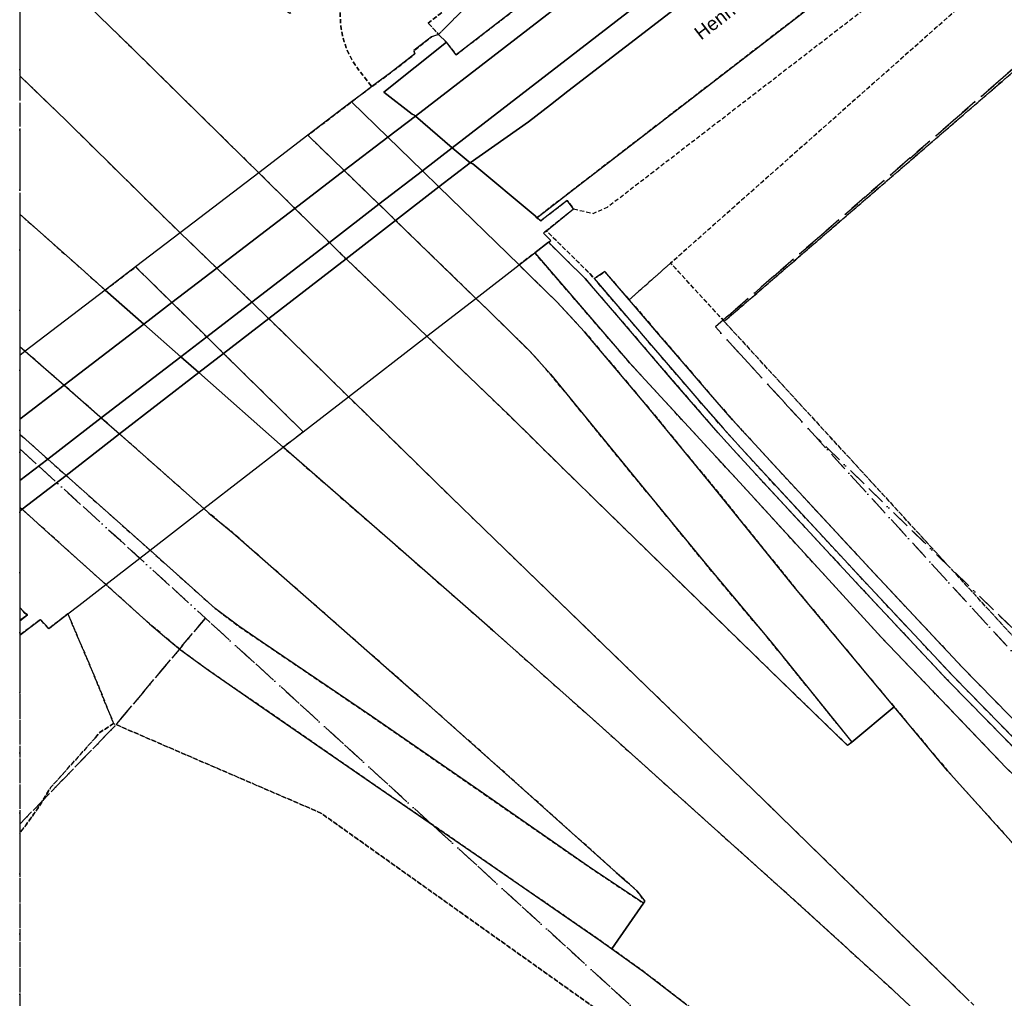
# Model space of a CAD drawing. Header units: millimetres. Extents: x 147731170 to 148246816, y 410327848 to 410827848.
# Tile 14 of 79: x 147731816 to 147804617, y 410516801 to 410589153. Entities that reach past the tile are written whole.
import ezdxf
from ezdxf.enums import TextEntityAlignment as Align

# ---------------------------------------------------------------- set-up
doc = ezdxf.new("R2010")
doc.units = ezdxf.units.MM
doc.header["$LTSCALE"] = 100
for name, pattern in [('BORDER', [44.45, 12.7, -6.35, 12.7, -6.35, 0, -6.35]), ('HIDDEN', [9.525, 6.35, -3.175]), ('HIDDEN2', [4.7625, 3.175, -1.5875])]:
    doc.linetypes.add(name, pattern=pattern)
for name, color, linetype in [('ADRES_STRAATNAAM', 7, 'Continuous'), ('BEGROEIDTERREINDEEL', 3, 'HIDDEN2'), ('ONBEGROEIDTERREINDEEL', 15, 'HIDDEN2'), ('ONDERSTEUNENDWEGDEEL', 7, 'Continuous'), ('OVERBRUGGINGSDEEL', 8, 'Continuous'), ('PERCEEL', 210, 'BORDER'), ('RASTERVERDELING', 8, 'HIDDEN'), ('SCHEIDING', 14, 'HIDDEN2'), ('WEGDEEL', 8, 'Continuous')]:
    doc.layers.add(name, color=color, linetype=linetype)
doc.styles.get("Standard").update_dxf_attribs({"font": 'arial.ttf'})

msp = doc.modelspace()

# ---------------------------------------------------------------- linework, layer by layer
at = {"layer": 'BEGROEIDTERREINDEEL', "flags": 128}
for points in [[(147762020, 410588901), (147762790, 410588065), (147767885, 410593175), (147799891, 410618082), (147826033, 410637979), (147825172, 410639543), (147797977, 410622919), (147771006, 410604955), (147765551, 410600667), (147759997, 410596203), (147764965, 410591170), (147762020, 410588901)], [(147762790, 410588065), (147763370, 410587480), (147764096, 410586564), (147797635, 410612429), (147827447, 410635413), (147826033, 410637979), (147799891, 410618082), (147767885, 410593175), (147762790, 410588065)], [(147844898, 410632199), (147826678, 410618145), (147774722, 410578110), (147773098, 410576859), (147771810, 410575866), (147770051, 410574509), (147770072, 410574487), (147770342, 410574284), (147772284, 410575796), (147772775, 410575165), (147770757, 410573539), (147772513, 410571823), (147772554, 410571783), (147773984, 410570361), (147774290, 410570007), (147774456, 410570115), (147775089, 410570527), (147776886, 410568447), (147779948, 410571161), (147846735, 410630378), (147850414, 410633355), (147850036, 410633457), (147849651, 410633534), (147849262, 410633584), (147848871, 410633609), (147848479, 410633607), (147848088, 410633578), (147847700, 410633524), (147847316, 410633443), (147846939, 410633337), (147846569, 410633206), (147846209, 410633051), (147845861, 410632871), (147845525, 410632669), (147845204, 410632445), (147844898, 410632199)], [(147854406, 410629519), (147853391, 410631251), (147853134, 410631573), (147852855, 410631876), (147852556, 410632159), (147852237, 410632420), (147851901, 410632657), (147851548, 410632871), (147851182, 410633059), (147850803, 410633220), (147850414, 410633355), (147846735, 410630378), (147779948, 410571161), (147783906, 410566845), (147816620, 410595100), (147818078, 410598613), (147851636, 410627460), (147854406, 410629519)], [(147765550, 410568552), (147759610, 410574314), (147759006, 410574900), (147758378, 410575509), (147755815, 410577993), (147753119, 410580606), (147756355, 410583078), (147757080, 410583632), (147757850, 410584202), (147757194, 410585054), (147756891, 410585421), (147756616, 410585808), (147756368, 410586214), (147756150, 410586636), (147755963, 410587073), (147755808, 410587523), (147755685, 410587982), (147755595, 410588449), (147755539, 410588921), (147755516, 410589396), (147755528, 410589871), (147755573, 410590344), (147755652, 410590813), (147755765, 410591275), (147755910, 410591727), (147756087, 410592169), (147756295, 410592596), (147756533, 410593008), (147756800, 410593401), (147757094, 410593775), (147757414, 410594126), (147751785, 410589602), (147741556, 410597722), (147731816, 410605455), (147731816, 410595138), (147736169, 410590910), (147739997, 410587171), (147748543, 410578778), (147749495, 410577838), (147752168, 410575200), (147754712, 410572689), (147755570, 410571842), (147755947, 410571481), (147761924, 410565750), (147763251, 410564477), (147768029, 410559879), (147771792, 410556162), (147776439, 410551635), (147781877, 410546327), (147787316, 410541034), (147793031, 410535502), (147793355, 410535749), (147792241, 410537120), (147787424, 410543082), (147782619, 410548818), (147777768, 410554744), (147774464, 410558775), (147771053, 410562948), (147769986, 410564160), (147769485, 410564686), (147766446, 410567683), (147765550, 410568552)], [(147762020, 410588901), (147764965, 410591170), (147759997, 410596203), (147757414, 410594126), (147757094, 410593775), (147756800, 410593401), (147756533, 410593008), (147756295, 410592596), (147756087, 410592169), (147755910, 410591727), (147755765, 410591275), (147755652, 410590813), (147755573, 410590344), (147755528, 410589871), (147755516, 410589396), (147755539, 410588921), (147755595, 410588449), (147755685, 410587982), (147755808, 410587523), (147755963, 410587073), (147756150, 410586636), (147756368, 410586214), (147756616, 410585808), (147756891, 410585421), (147757194, 410585054), (147757850, 410584202), (147759232, 410585225), (147761044, 410586618), (147760970, 410586870), (147761933, 410587630), (147762256, 410587897), (147762790, 410588065), (147762020, 410588901)], [(147746894, 410564477), (147752780, 410558681), (147751306, 410557541), (147752282, 410556679), (147759385, 410550500), (147766782, 410544018), (147774171, 410537458), (147781482, 410530893), (147788818, 410524313), (147796081, 410517698), (147803386, 410510879), (147810597, 410504059), (147816805, 410498153), (147823965, 410491288), (147832656, 410483158), (147841847, 410475131), (147851168, 410467718), (147860989, 410460573), (147871141, 410453976), (147882194, 410447583), (147893385, 410441953), (147904691, 410437038), (147916596, 410432611), (147928563, 410428899), (147940604, 410425887), (147953195, 410423438), (147965905, 410421750), (147978766, 410420804), (147991949, 410420554), (148004939, 410421102), (148017581, 410422135), (148030484, 410423455), (148038940, 410424413), (148048104, 410425384), (148056786, 410426303), (148066502, 410427336), (148076136, 410428405), (148078394, 410428807), (148081065, 410429762), (148082311, 410430230), (148086656, 410432141), (148088087, 410432648), (148090096, 410433099), (148091124, 410433237), (148091201, 410433241), (148091140, 410435424), (148091077, 410435421), (148082894, 410434763), (148075424, 410433964), (148067610, 410432927), (148058631, 410431580), (148051404, 410430406), (148045883, 410429463), (148035282, 410427716), (148029914, 410426917), (148019127, 410425368), (148008805, 410424356), (147998300, 410423671), (147987872, 410423529), (147977191, 410423840), (147966326, 410424721), (147955708, 410426049), (147939384, 410429214), (147929396, 410431742), (147919540, 410434735), (147909546, 410438279), (147899776, 410442309), (147890277, 410446794), (147881068, 410451584), (147872120, 410456793), (147863245, 410462573), (147854532, 410468741), (147846251, 410475266), (147838610, 410481805), (147831189, 410488513), (147823791, 410495534), (147816500, 410502563), (147809363, 410509470), (147801968, 410516672), (147794537, 410523946), (147786877, 410531409), (147769369, 410548380), (147763669, 410553896), (147756445, 410560963), (147756131, 410561271), (147750226, 410567055), (147750224, 410567057), (147748971, 410568272), (147746391, 410570774), (147743684, 410573399), (147742267, 410574773), (147735274, 410581671), (147731816, 410585010), (147731816, 410574778), (147736352, 410570752), (147737408, 410569812), (147738141, 410569165), (147740388, 410570882), (147743077, 410568235), (147745641, 410565710), (147746894, 410564477)], [(148193479, 410435905), (148191344, 410436620), (148182999, 410438494), (148174404, 410440915), (148160021, 410443903), (148152148, 410445568), (148151540, 410442936), (148151463, 410442274), (148150724, 410442440), (148144768, 410443663), (148134019, 410445212), (148121985, 410446527), (148108816, 410447155), (148100253, 410447116), (148087431, 410446613), (148076581, 410445477), (148063324, 410443740), (148049307, 410441496), (148032554, 410438714), (148021069, 410437237), (148007982, 410435928), (147995386, 410435245), (147983224, 410435285), (147968334, 410436163), (147954707, 410438034), (147941607, 410440607), (147930563, 410443541), (147918110, 410447556), (147907414, 410451818), (147886690, 410462999), (147877156, 410468941), (147868916, 410474994), (147862273, 410480223), (147854447, 410486650), (147841954, 410498002), (147832628, 410507429), (147822126, 410517681), (147812571, 410526379), (147804783, 410533828), (147795535, 410543479), (147785897, 410554024), (147776909, 410563787), (147769893, 410571910), (147768740, 410571019), (147769733, 410570052), (147771531, 410568294), (147773577, 410566087), (147778106, 410560711), (147783174, 410554538), (147789186, 410547094), (147794638, 410540541), (147796468, 410538351), (147800429, 410533611), (147807142, 410526152), (147813848, 410519392), (147822476, 410510985), (147830108, 410503717), (147839335, 410495227), (147846860, 410488552), (147849125, 410486635), (147851250, 410484484), (147852757, 410482413), (147854202, 410480352), (147855690, 410478274), (147857391, 410476342), (147858940, 410474994), (147860594, 410473790), (147863943, 410471402), (147869195, 410467932), (147877015, 410462924), (147883872, 410458786), (147893337, 410453706), (147902362, 410449495), (147912392, 410445375), (147923884, 410441348), (147935594, 410437962), (147946776, 410435396), (147959699, 410433194), (147971156, 410431913), (147982256, 410431255), (147993209, 410431156), (148004702, 410431659), (148015989, 410432617), (148027159, 410433938), (148037570, 410435457), (148049914, 410437450), (148061789, 410439423), (148073663, 410441099), (148084935, 410442289), (148095261, 410442958), (148106588, 410443143), (148116564, 410442836), (148126787, 410442019), (148136210, 410440867), (148145740, 410439263), (148154233, 410437487), (148162645, 410435372), (148170896, 410432946), (148180165, 410429780), (148186783, 410427264), (148187958, 410427183), (148189129, 410426737), (148189210, 410426706), (148191244, 410431194), (148193479, 410435905)], [(147779948, 410571161), (147776886, 410568447), (147776904, 410568427), (147779082, 410565883), (147781264, 410563346), (147782894, 410561444), (147784530, 410559573), (147785195, 410558840), (147785868, 410558101), (147787891, 410555888), (147794693, 410548552), (147801522, 410541260), (147808492, 410534148), (147815740, 410527315), (147823134, 410520563), (147830368, 410513602), (147831203, 410512762), (147833290, 410510706), (147835358, 410508638), (147837400, 410506575), (147839695, 410504252), (147841978, 410501954), (147844257, 410499694), (147846544, 410497478), (147848845, 410495317), (147851170, 410493224), (147853539, 410491197), (147855917, 410489187), (147858280, 410487202), (147859197, 410486448), (147861257, 410484754), (147863357, 410483105), (147865469, 410481421), (147867849, 410479451), (147870242, 410477531), (147872664, 410475646), (147875100, 410473806), (147877604, 410472082), (147880178, 410470416), (147882777, 410468755), (147885388, 410467112), (147888012, 410465492), (147890652, 410463900), (147893312, 410462339), (147895992, 410460815), (147898695, 410459329), (147900875, 410458172), (147901420, 410457889), (147901694, 410457748), (147902519, 410457325), (147903345, 410456908), (147904174, 410456495), (147904211, 410456477), (147906946, 410455162), (147909750, 410453885), (147912579, 410452673), (147915439, 410451527), (147916009, 410451309), (147916878, 410450982), (147918328, 410450438), (147921236, 410449385), (147924158, 410448374), (147927095, 410447406), (147930046, 410446483), (147933011, 410445603), (147935989, 410444766), (147938974, 410443976), (147941975, 410443253), (147944994, 410442573), (147948021, 410441938), (147951058, 410441349), (147954104, 410440803), (147957156, 410440303), (147960216, 410439848), (147963282, 410439439), (147966354, 410439076), (147967609, 410438946), (147967813, 410439681), (147979041, 410438856), (147997440, 410438784), (148012894, 410439900), (148031919, 410442057), (148046575, 410444615), (148058656, 410447638), (148074387, 410451650), (148088854, 410455118), (148042442, 410447206), (148008872, 410442660), (147986649, 410441414), (147975732, 410442070), (147959696, 410443806), (147941522, 410446385), (147918926, 410453508), (147897927, 410463455), (147878401, 410475489), (147851999, 410496980), (147837876, 410510979), (147815772, 410532101), (147783906, 410566845), (147779948, 410571161)], [(147745435, 410553003), (147739199, 410558523), (147737851, 410559716), (147737731, 410559823), (147735099, 410562123), (147732218, 410564640), (147731816, 410564991), (147731816, 410558519), (147733891, 410556669), (147735244, 410555462), (147741454, 410549925), (147742478, 410549012), (147743860, 410547779), (147746269, 410545624), (147748010, 410544311), (147749747, 410543135), (147757826, 410537655), (147765858, 410532112), (147773864, 410526549), (147777937, 410523836), (147778037, 410523972), (147777449, 410524754), (147776740, 410525395), (147775925, 410526113), (147768682, 410532596), (147761411, 410539064), (147754368, 410545244), (147747564, 410551227), (147745802, 410552678), (147745435, 410553003)], [(147735381, 410545230), (147737402, 410540473), (147738757, 410537116), (147754091, 410530497), (147780302, 410511850), (147802784, 410491180), (147828569, 410467313), (147853915, 410447717), (147856185, 410446839), (147858450, 410445947), (147860709, 410445040), (147862962, 410444118), (147865209, 410443182), (147867450, 410442232), (147869685, 410441267), (147873845, 410439509), (147888405, 410432337), (147893507, 410430415), (147907023, 410424650), (147928919, 410417327), (147945247, 410413917), (147957534, 410412132), (147968164, 410411064), (147980255, 410409995), (147992417, 410409772), (148004886, 410410141), (148016740, 410411393), (148035850, 410413335), (148056434, 410416233), (148068145, 410417454), (148079299, 410418073), (148097137, 410419086), (148110831, 410419377), (148123673, 410418517), (148134657, 410417168), (148142528, 410415758), (148156505, 410412170), (148167890, 410408899), (148171372, 410407661), (148178991, 410404707), (148179373, 410405520), (148179445, 410405482), (148179975, 410406547), (148178485, 410407367), (148177397, 410408029), (148176737, 410408396), (148175971, 410408746), (148173927, 410409513), (148168751, 410411408), (148161172, 410413858), (148152916, 410416138), (148144581, 410418082), (148135896, 410419638), (148127763, 410420772), (148118375, 410421655), (148109983, 410422082), (148101805, 410422115), (148093661, 410421787), (148085272, 410421323), (148076923, 410420723), (148074578, 410420629), (148071523, 410420356), (148062626, 410419540), (148053766, 410418703), (148044895, 410417732), (148036015, 410416692), (148027129, 410415656), (148018242, 410414696), (148009319, 410413803), (148000347, 410413178), (147991425, 410412887), (147982429, 410412990), (147973479, 410413423), (147964534, 410414214), (147955608, 410415321), (147946793, 410416771), (147938027, 410418632), (147929305, 410420729), (147920687, 410423195), (147912162, 410426034), (147903764, 410429122), (147895464, 410432540), (147887274, 410436272), (147879321, 410440348), (147876631, 410441423), (147873795, 410442229), (147870937, 410442860), (147867861, 410443746), (147864619, 410445378), (147856644, 410450561), (147848485, 410456335), (147840502, 410462419), (147833981, 410467856), (147826456, 410474563), (147819189, 410481435), (147813013, 410487394), (147806997, 410493332), (147799724, 410500254), (147792723, 410506702), (147785065, 410513231), (147781134, 410516321), (147777950, 410518777), (147775601, 410520454), (147774665, 410521122), (147765972, 410527127), (147758157, 410532501), (147749080, 410538768), (147745766, 410541052), (147743707, 410542559), (147742989, 410543164), (147741417, 410544490), (147738182, 410547396), (147733951, 410551198), (147732000, 410552953), (147731816, 410553119), (147731816, 410545701), (147732066, 410545420), (147732142, 410545320), (147732382, 410545164), (147731816, 410544714), (147731816, 410543639), (147732559, 410544205), (147733348, 410544806), (147733960, 410544132), (147735381, 410545230)], [(147737396, 410536046), (147737669, 410536404), (147738757, 410537116), (147737402, 410540473), (147735381, 410545230), (147733960, 410544132), (147733348, 410544806), (147732559, 410544205), (147731816, 410543639), (147731816, 410529021), (147732158, 410529441), (147733188, 410530890), (147734121, 410532403), (147737396, 410536046)]]:
    msp.add_lwpolyline(points, dxfattribs=at)
at = {"layer": 'ONBEGROEIDTERREINDEEL', "flags": 128}
for points in [[(147862129, 410638682), (147862585, 410638064), (147863225, 410637216), (147863982, 410635409), (147859300, 410631759), (147858341, 410632741), (147854406, 410629519), (147851636, 410627460), (147818078, 410598613), (147816620, 410595100), (147783906, 410566845), (147815772, 410532101), (147837876, 410510979), (147851999, 410496980), (147878401, 410475489), (147897927, 410463455), (147918926, 410453508), (147941522, 410446385), (147959696, 410443806), (147975732, 410442070), (147986649, 410441414), (148008872, 410442660), (148042442, 410447206), (148088854, 410455118), (148099375, 410456717), (148110651, 410458642), (148123120, 410459369), (148128787, 410459308), (148149938, 410454647), (148164825, 410452212), (148178055, 410449731), (148191014, 410446924), (148194064, 410446087), (148196602, 410445218), (148197669, 410450984), (148196093, 410450558), (148194190, 410450605), (148190868, 410451351), (148179787, 410453183), (148164881, 410456012), (148151651, 410458433), (148140803, 410460145), (148136781, 410461544), (148133437, 410465628), (148133128, 410467152), (148133450, 410471224), (148137181, 410475233), (148150114, 410482929), (148162109, 410490101), (148177678, 410499013), (148180289, 410500631), (148182409, 410501669), (148161557, 410525419), (148160893, 410526160), (148160211, 410526884), (148159510, 410527591), (148158791, 410528279), (148158055, 410528948), (148157302, 410529598), (148156532, 410530228), (148155414, 410531109), (148154322, 410532023), (148153259, 410532969), (148152225, 410533948), (148151221, 410534957), (148150248, 410535996), (148149307, 410537064), (148149095, 410536954), (148148720, 410536742), (148148356, 410536511), (148148004, 410536263), (148147664, 410535998), (148147338, 410535716), (148147026, 410535419), (148146729, 410535107), (148136791, 410524939), (148132910, 410529817), (148125875, 410538137), (148098972, 410514386), (148098172, 410515357), (148094855, 410512451), (148089725, 410518306), (148089649, 410518393), (148085390, 410523254), (148092518, 410529625), (148092385, 410529774), (148107459, 410543039), (148094063, 410558303), (148095664, 410559708), (148089927, 410563227), (148079032, 410553442), (148071947, 410561812), (148051566, 410584870), (148048934, 410587847), (148035814, 410602690), (148051098, 410616111), (148059483, 410606626), (148061805, 410608679), (148056815, 410614324), (148053798, 410617759), (148057231, 410620775), (148057521, 410620445), (148065969, 410627763), (148052462, 410643188), (148052658, 410645081), (148050431, 410647654), (148048449, 410647771), (148049034, 410647103), (148022318, 410623644), (148013703, 410633453), (148034045, 410651315), (148031374, 410654305), (148028495, 410651777), (148004232, 410679404), (148000405, 410683762), (147995390, 410689472), (148003174, 410696307), (148000697, 410699251), (147998460, 410701797), (147988311, 410703046), (147954790, 410709207), (147952646, 410709685), (147945511, 410704192), (147940130, 410700071), (147931783, 410693702), (147893080, 410663866), (147885764, 410658226), (147861624, 410639643), (147861685, 410639500), (147861750, 410639359), (147861818, 410639220), (147861891, 410639082), (147861967, 410638947), (147862046, 410638813), (147862129, 410638682)], [(147737396, 410536046), (147734121, 410532403), (147733188, 410530890), (147732158, 410529441), (147731816, 410529021), (147731816, 410479427), (147747461, 410476448), (147773456, 410471529), (147794514, 410466115), (147823832, 410457812), (147828180, 410456525), (147832512, 410455186), (147836828, 410453795), (147841127, 410452352), (147845408, 410450858), (147849671, 410449313), (147853915, 410447717), (147828569, 410467313), (147802784, 410491180), (147780302, 410511850), (147754091, 410530497), (147738757, 410537116), (147737669, 410536404), (147737396, 410536046)]]:
    msp.add_lwpolyline(points, dxfattribs=at)
at = {"layer": 'ONDERSTEUNENDWEGDEEL', "flags": 128}
for points in [[(147839858, 410638402), (147763798, 410579679), (147765124, 410578581), (147769436, 410581612), (147771059, 410582863), (147772353, 410583860), (147793986, 410600529)], [(147756355, 410583078), (147759040, 410580464), (147761591, 410577981), (147762811, 410576792), (147768740, 410571019), (147769893, 410571910), (147770907, 410572694), (147771096, 410572840), (147770538, 410573363), (147770654, 410573457), (147770757, 410573539), (147772775, 410575165), (147772284, 410575796), (147770342, 410574284), (147770072, 410574487), (147770051, 410574509), (147769928, 410574640), (147765312, 410578495), (147765124, 410578581), (147763798, 410579679), (147761070, 410582019), (147761007, 410582074), (147761014, 410582084), (147760824, 410582172), (147758730, 410583806), (147763370, 410587480), (147762790, 410588065), (147762256, 410587897), (147761933, 410587630), (147760970, 410586870), (147761044, 410586618), (147759232, 410585225), (147757850, 410584202), (147757080, 410583632), (147756355, 410583078)], [(147731816, 410552811), (147732000, 410552953), (147735244, 410555462), (147739199, 410558523), (147745059, 410563057), (147746894, 410564477), (147750226, 410567055), (147755947, 410571481), (147759610, 410574314), (147762811, 410576792), (147765124, 410578581), (147763798, 410579679), (147761591, 410577981), (147758378, 410575509), (147754712, 410572689), (147748971, 410568272), (147745641, 410565710), (147743724, 410564235), (147737851, 410559716), (147733891, 410556669), (147731816, 410555073), (147731816, 410552811)], [(147752780, 410558681), (147746894, 410564477), (147745641, 410565710), (147743077, 410568235), (147740388, 410570882), (147738141, 410569165), (147740998, 410566642), (147743724, 410564235), (147745059, 410563057), (147751306, 410557541), (147752780, 410558681)]]:
    msp.add_lwpolyline(points, dxfattribs=at)
at = {"layer": 'OVERBRUGGINGSDEEL', "flags": 128}
msp.add_lwpolyline([(147770538, 410573363), (147770654, 410573457), (147770757, 410573539), (147772775, 410575165), (147772284, 410575796), (147770342, 410574284), (147770072, 410574487), (147770051, 410574509), (147769928, 410574640), (147765312, 410578495), (147765124, 410578581), (147763798, 410579679), (147761070, 410582019), (147761007, 410582074), (147761014, 410582084), (147760824, 410582172), (147758730, 410583806), (147763370, 410587480), (147762790, 410588065), (147762256, 410587897), (147761933, 410587630), (147760970, 410586870), (147761044, 410586618), (147759232, 410585225), (147757850, 410584202), (147757080, 410583632), (147756355, 410583078), (147753119, 410580606), (147749495, 410577838), (147743684, 410573399), (147740388, 410570882), (147738141, 410569165), (147732218, 410564640), (147731816, 410564333), (147731816, 410545701), (147732066, 410545420), (147732142, 410545320), (147732382, 410545164), (147731816, 410544714), (147731816, 410543639), (147732559, 410544205), (147733348, 410544806), (147733960, 410544132), (147735381, 410545230), (147736188, 410545855), (147738182, 410547396), (147741454, 410549925), (147745435, 410553003), (147751306, 410557541), (147752780, 410558681), (147756131, 410561271), (147761924, 410565750), (147765550, 410568552), (147768740, 410571019), (147769893, 410571910), (147770907, 410572694), (147771096, 410572840), (147770538, 410573363)], dxfattribs=at)
at = {"layer": 'PERCEEL', "flags": 128}
for points in [[(147731816, 410557429), (147739184, 410550715), (147743608, 410546683), (147745553, 410544911), (147806057, 410489776), (147820962, 410476194), (147833761, 410473437), (147864868, 410470702), (147887042, 410468695), (147889280, 410468722), (147889180, 410468781), (147885967, 410470779), (147882797, 410472842), (147879670, 410474971), (147876587, 410477165), (147873551, 410479422), (147870563, 410481741), (147861137, 410489234), (147858302, 410491565), (147855515, 410493954), (147852779, 410496400), (147850093, 410498901), (147847459, 410501457), (147844878, 410504067), (147833540, 410515379), (147830656, 410518158), (147827732, 410520895), (147824767, 410523588), (147817362, 410530327), (147814444, 410533072), (147811572, 410535866), (147808748, 410538709), (147805973, 410541599), (147803247, 410544535), (147790647, 410558339), (147783252, 410566441), (147816591, 410595343), (147818011, 410599033), (147851533, 410627456), (147853137, 410630098), (147865327, 410639289), (147865338, 410639297), (147864837, 410639948), (147864802, 410639993), (147863794, 410641305), (147899558, 410668880), (147939554, 410699692), (147939580, 410699669), (147945395, 410704135), (147952550, 410709650), (147954726, 410709238), (147954762, 410709231), (147967817, 410706824), (147971413, 410706161), (147988277, 410703054), (147998437, 410701813), (147999144, 410701705), (148026887, 410671549), (148040397, 410656826), (148040469, 410656889), (148049034, 410647103), (148055826, 410639399), (148065960, 410627823), (148065932, 410627787), (148073607, 410619017), (148080915, 410610630), (148082093, 410611648), (148083234, 410612634), (148083288, 410612681), (148089815, 410605254), (148101146, 410592361), (148115356, 410576112), (148115204, 410575963), (148124565, 410565341), (148129740, 410559446), (148127296, 410557236), (148124443, 410554655), (148132486, 410545629), (148139507, 410537708), (148144184, 410532207), (148137438, 410525343), (148137928, 410524786), (148147143, 410529998), (148148144, 410530628), (148151552, 410532743), (148160825, 410538289), (148168654, 410546537), (148180765, 410559458), (148183890, 410556241), (148186392, 410558246), (148185863, 410558994), (148184412, 410557953), (148175571, 410570342), (148176980, 410571347), (148170049, 410581086), (148166704, 410576538), (148166459, 410576205), (148165491, 410574889), (148110157, 410652969), (148096074, 410646832), (148037169, 410709724), (148036507, 410710484), (148035143, 410711938), (148033699, 410713319), (148032209, 410714661), (148030677, 410715948), (148029086, 410717152), (148027446, 410718314), (148025768, 410719392), (148024024, 410720380), (148022261, 410721332), (148020471, 410722224), (148018659, 410723069), (147995875, 410733425), (147995417, 410733657), (147994976, 410733921), (147994931, 410733845), (147986316, 410737761), (147986362, 410737876), (147986784, 410737711), (147987228, 410737616), (147987681, 410737595), (147988131, 410737646), (147988568, 410737770), (147988978, 410737963), (147989352, 410738219), (147989680, 410738532), (147989953, 410738894), (147990164, 410739296), (147990873, 410741444), (147991480, 410744476), (147991708, 410745906), (147986823, 410747743), (147965231, 410752973), (147933523, 410759121), (147896410, 410766122), (147849186, 410775231), (147806992, 410783211), (147731816, 410797579), (147731816, 410557429)], [(147834139, 410516030), (147864377, 410487622), (147878032, 410477385), (147883823, 410473610), (147902053, 410472712), (147920458, 410473267), (147955268, 410474332), (147954028, 410482670), (147952466, 410497342), (147952469, 410500856), (147951552, 410503853), (147949784, 410506567), (147947949, 410508431), (147943761, 410508170), (147930894, 410522851), (147856997, 410607161), (147856582, 410607691), (147856230, 410608264), (147855943, 410608873), (147855727, 410609510), (147855583, 410610167), (147855514, 410610836), (147855521, 410611509), (147855602, 410612177), (147855758, 410612831), (147855986, 410613464), (147856284, 410614068), (147856647, 410614634), (147857072, 410615156), (147857552, 410615627), (147863520, 410621040), (147885206, 410639831), (147941597, 410689426), (147947147, 410688530), (147964203, 410704214), (147967817, 410706824), (147954762, 410709231), (147954726, 410709238), (147930949, 410690928), (147864802, 410639993), (147864837, 410639948), (147865338, 410639297), (147865327, 410639289), (147853137, 410630098), (147851533, 410627456), (147818011, 410599033), (147816591, 410595343), (147783252, 410566441), (147790647, 410558339), (147791610, 410557402), (147834139, 410516030)], [(147892193, 410468718), (147888413, 410470771), (147883823, 410473610), (147878032, 410477385), (147864377, 410487622), (147834139, 410516030), (147791610, 410557402), (147790647, 410558339), (147803247, 410544535), (147805973, 410541599), (147808748, 410538709), (147811572, 410535866), (147814444, 410533072), (147817362, 410530327), (147824767, 410523588), (147827732, 410520895), (147830656, 410518158), (147833540, 410515379), (147844878, 410504067), (147847459, 410501457), (147850093, 410498901), (147852779, 410496400), (147855515, 410493954), (147858302, 410491565), (147861137, 410489234), (147870563, 410481741), (147873551, 410479422), (147876587, 410477165), (147879670, 410474971), (147882797, 410472842), (147885967, 410470779), (147889180, 410468781), (147889280, 410468722), (147890138, 410468732), (147892193, 410468718)], [(147731816, 410529665), (147738874, 410536956), (147745553, 410544911), (147743608, 410546683), (147739184, 410550715), (147731816, 410557429), (147731816, 410529665)], [(147806057, 410489776), (147745553, 410544911), (147738874, 410536956), (147731816, 410529665), (147731816, 410491811), (147825467, 410472089), (147820962, 410476194), (147806057, 410489776)]]:
    msp.add_lwpolyline(points, dxfattribs=at)
at = {"layer": 'RASTERVERDELING', "flags": 128}
msp.add_lwpolyline([(147731816, 410327848), (148231816, 410327848), (148231816, 410827848), (147731816, 410827848), (147731816, 410327848)], dxfattribs=at)
at = {"layer": 'SCHEIDING', "flags": 128}
for points in [[(147772775, 410575165), (147774225, 410574831), (147775270, 410575298), (147846735, 410630378)], [(147783906, 410566845), (147816620, 410595100), (147818078, 410598613), (147851636, 410627460), (147854406, 410629519)], [(147770538, 410573363), (147771096, 410572840), (147770907, 410572694), (147772203, 410571427), (147773622, 410570017), (147775809, 410567485), (147777986, 410564942), (147780168, 410562405), (147781802, 410560499), (147783453, 410558612), (147784126, 410557869), (147784800, 410557128), (147786828, 410554910), (147793636, 410547568), (147800479, 410540260), (147807480, 410533116), (147814757, 410526255), (147822146, 410519510), (147829351, 410512575), (147830184, 410511739), (147832273, 410509682), (147834333, 410507619), (147836372, 410505559), (147838668, 410503235), (147840956, 410500933), (147843246, 410498662), (147845546, 410496432), (147847867, 410494254), (147850217, 410492138), (147852603, 410490096), (147854985, 410488083), (147857358, 410486091), (147858280, 410485332), (147860352, 410483629), (147862460, 410481972), (147864558, 410480299), (147866936, 410478332), (147869345, 410476398), (147871785, 410474499), (147874254, 410472634), (147876801, 410470881), (147879397, 410469201), (147882004, 410467534), (147884623, 410465886), (147887259, 410464259), (147889914, 410462659), (147892589, 410461089), (147895287, 410459553), (147898009, 410458057), (147900205, 410456892), (147900757, 410456606), (147901033, 410456463), (147901863, 410456037), (147902699, 410455616), (147903531, 410455202), (147903574, 410455181), (147906334, 410453854), (147909166, 410452564), (147912026, 410451338), (147914915, 410450181), (147915496, 410449958), (147916370, 410449630), (147917827, 410449083), (147920754, 410448023), (147923696, 410447005), (147926653, 410446031), (147929625, 410445101), (147932610, 410444215), (147935609, 410443373), (147938620, 410442576), (147941648, 410441846), (147944687, 410441162), (147947735, 410440522), (147950793, 410439928), (147953859, 410439379), (147956933, 410438876), (147960014, 410438418), (147963102, 410438006), (147966195, 410437640), (147969294, 410437320), (147972397, 410437045), (147975503, 410436817), (147978613, 410436634), (147981725, 410436498), (147984838, 410436408), (147987953, 410436364), (147991068, 410436366), (147994182, 410436414), (147997296, 410436508), (148000408, 410436649), (148000992, 410436680), (148003517, 410436835), (148006493, 410437057), (148009675, 410437291), (148012873, 410437570), (148016020, 410437885), (148019182, 410438236), (148022358, 410438621), (148027151, 410439254), (148031977, 410439942), (148036837, 410440672), (148041733, 410441430), (148044990, 410441941), (148048300, 410442500), (148051627, 410443058), (148054959, 410443609), (148058310, 410444150), (148061680, 410444677), (148065071, 410445186), (148068483, 410445672), (148071916, 410446132), (148075370, 410446559), (148078846, 410446950), (148082344, 410447300), (148085658, 410447588), (148088992, 410447832), (148092952, 410448074), (148096504, 410448232), (148100059, 410448333), (148103615, 410448378), (148107171, 410448367), (148109569, 410448327), (148110727, 410448299), (148114281, 410448174), (148117833, 410447994), (148121382, 410447756), (148124926, 410447463), (148128466, 410447113), (148131999, 410446707), (148135526, 410446246), (148139024, 410445588), (148142508, 410444875), (148143898, 410444574), (148145957, 410443994), (148149372, 410442985), (148151463, 410442274), (148151540, 410442936), (148149517, 410443463), (148146095, 410444475), (148144015, 410445060), (148142612, 410445364), (148139120, 410446078), (148135605, 410446739), (148132060, 410447204), (148128519, 410447610), (148124971, 410447961), (148121419, 410448255), (148117862, 410448493), (148114302, 410448674), (148110740, 410448799), (148109580, 410448827), (148107177, 410448867), (148103612, 410448878), (148100049, 410448833), (148096486, 410448732), (148092926, 410448573), (148088958, 410448330), (148085618, 410448087), (148082297, 410447798), (148078793, 410447448), (148075311, 410447056), (148071852, 410446627), (148068415, 410446168), (148064999, 410445681), (148061605, 410445171), (148058231, 410444644), (148054878, 410444102), (148051545, 410443551), (148048217, 410442993), (148044910, 410442434), (148041656, 410441924), (148036762, 410441166), (148031904, 410440437), (148027083, 410439750), (148022296, 410439118), (148019124, 410438733), (148015968, 410438382), (148012826, 410438068), (148009635, 410437789), (148006456, 410437556), (148003483, 410437334), (148000964, 410437180), (148000381, 410437148), (147997277, 410437008), (147994171, 410436914), (147991064, 410436866), (147987956, 410436864), (147984849, 410436908), (147981743, 410436998), (147978638, 410437134), (147975536, 410437316), (147972437, 410437543), (147969341, 410437817), (147966250, 410438137), (147963164, 410438502), (147960084, 410438913), (147957010, 410439370), (147953944, 410439872), (147950885, 410440420), (147947834, 410441012), (147944793, 410441650), (147941761, 410442333), (147938742, 410443060), (147935740, 410443855), (147932749, 410444695), (147929770, 410445579), (147926806, 410446507), (147923856, 410447479), (147920921, 410448494), (147918001, 410449552), (147916546, 410450098), (147915674, 410450426), (147915095, 410450647), (147912217, 410451800), (147909368, 410453021), (147906546, 410454306), (147903795, 410455629), (147903753, 410455650), (147902922, 410456063), (147902090, 410456483), (147901262, 410456908), (147900986, 410457050), (147900436, 410457336), (147898246, 410458498), (147895531, 410459990), (147892839, 410461521), (147890169, 410463088), (147887520, 410464686), (147884888, 410466310), (147882271, 410467957), (147879667, 410469621), (147877079, 410471296), (147874547, 410473040), (147872089, 410474896), (147869656, 410476790), (147867252, 410478719), (147864873, 410480688), (147862771, 410482364), (147860665, 410484018), (147858597, 410485718), (147857676, 410486476), (147855308, 410488465), (147852927, 410490477), (147850547, 410492514), (147848206, 410494622), (147845892, 410496794), (147843596, 410499019), (147841310, 410501286), (147839024, 410503587), (147836728, 410505911), (147834688, 410507972), (147832625, 410510036), (147830537, 410512092), (147829705, 410512929), (147822488, 410519874), (147815097, 410526622), (147807830, 410533473), (147800840, 410540606), (147794002, 410547908), (147787196, 410555248), (147785170, 410557464), (147784496, 410558205), (147783825, 410558945), (147782180, 410560826), (147780547, 410562731), (147778365, 410565268), (147776188, 410567811), (147774290, 410570007), (147773984, 410570361), (147772554, 410571783), (147772513, 410571823), (147770757, 410573539), (147770654, 410573457), (147770538, 410573363)]]:
    msp.add_lwpolyline(points, dxfattribs=at)
at = {"layer": 'WEGDEEL', "flags": 128}
for points in [[(147763798, 410579679), (147839858, 410638402), (147843655, 410641240), (147841490, 410644123), (147834821, 410638927), (147833463, 410637877), (147761070, 410582019), (147763798, 410579679)], [(147761007, 410582074), (147761070, 410582019), (147833463, 410637877)], [(147793986, 410600529), (147772353, 410583860), (147771059, 410582863), (147769436, 410581612), (147765124, 410578581), (147765312, 410578495), (147769928, 410574640), (147770051, 410574509), (147771810, 410575866), (147773098, 410576859), (147774722, 410578110), (147826678, 410618145)], [(147797635, 410612429), (147764096, 410586564), (147763370, 410587480), (147758730, 410583806), (147760824, 410582172), (147761014, 410582084), (147761007, 410582074)], [(147731816, 410595138), (147731816, 410585010), (147735274, 410581671), (147742267, 410574773), (147743684, 410573399), (147746391, 410570774), (147748971, 410568272), (147750224, 410567057), (147750226, 410567055), (147756131, 410561271), (147756445, 410560963), (147763669, 410553896), (147769369, 410548380), (147786877, 410531409), (147794537, 410523946), (147801968, 410516672)], [(147822476, 410510985), (147813848, 410519392), (147807142, 410526152), (147800429, 410533611), (147796468, 410538351), (147793355, 410535749), (147793031, 410535502), (147787316, 410541034), (147781877, 410546327), (147776439, 410551635), (147771792, 410556162), (147768029, 410559879), (147763251, 410564477), (147761924, 410565750), (147755947, 410571481), (147755570, 410571842), (147754712, 410572689), (147752168, 410575200), (147749495, 410577838), (147748543, 410578778), (147739997, 410587171), (147736169, 410590910)], [(147755815, 410577993), (147759040, 410580464), (147761070, 410582019), (147761007, 410582074), (147761014, 410582084), (147760824, 410582172), (147758730, 410583806), (147763370, 410587480), (147762790, 410588065), (147762256, 410587897), (147761933, 410587630), (147760970, 410586870), (147761044, 410586618), (147759232, 410585225), (147757850, 410584202), (147757080, 410583632), (147756355, 410583078), (147753119, 410580606), (147749495, 410577838), (147743684, 410573399), (147740388, 410570882), (147738141, 410569165), (147732218, 410564640), (147731816, 410564333), (147731816, 410559608), (147735099, 410562123), (147740998, 410566642), (147743077, 410568235), (147746391, 410570774), (147752168, 410575200), (147755815, 410577993)], [(147759610, 410574314), (147765550, 410568552), (147766446, 410567683), (147769485, 410564686), (147769986, 410564160), (147771053, 410562948), (147774464, 410558775), (147777768, 410554744), (147782619, 410548818), (147787424, 410543082), (147792241, 410537120), (147793355, 410535749), (147796468, 410538351), (147794638, 410540541), (147789186, 410547094), (147783174, 410554538), (147778106, 410560711), (147773577, 410566087), (147771531, 410568294), (147769733, 410570052), (147768740, 410571019), (147762811, 410576792), (147761591, 410577981), (147759040, 410580464), (147756355, 410583078), (147753119, 410580606), (147755815, 410577993), (147758378, 410575509), (147759006, 410574900), (147759610, 410574314)], [(147731816, 410555073), (147733891, 410556669), (147737851, 410559716), (147743724, 410564235), (147745641, 410565710), (147748971, 410568272), (147754712, 410572689), (147758378, 410575509), (147761591, 410577981), (147763798, 410579679), (147761070, 410582019), (147759040, 410580464), (147755815, 410577993), (147752168, 410575200), (147746391, 410570774), (147743077, 410568235), (147740998, 410566642), (147735099, 410562123), (147731816, 410559608), (147731816, 410555073)], [(147731816, 410545701), (147732066, 410545420), (147732142, 410545320), (147732382, 410545164), (147731816, 410544714), (147731816, 410543639), (147732559, 410544205), (147733348, 410544806), (147733960, 410544132), (147735381, 410545230), (147736188, 410545855), (147738182, 410547396), (147741454, 410549925), (147745435, 410553003), (147751306, 410557541), (147752780, 410558681), (147756131, 410561271), (147761924, 410565750), (147765550, 410568552), (147768740, 410571019), (147769893, 410571910), (147770907, 410572694), (147771096, 410572840), (147770538, 410573363), (147770654, 410573457), (147770757, 410573539), (147772775, 410575165), (147772284, 410575796), (147770342, 410574284), (147770072, 410574487), (147770051, 410574509), (147769928, 410574640), (147765312, 410578495), (147765124, 410578581), (147762811, 410576792), (147759610, 410574314), (147755947, 410571481), (147750226, 410567055), (147746894, 410564477), (147745059, 410563057), (147739199, 410558523), (147735244, 410555462), (147732000, 410552953), (147731816, 410552811), (147731816, 410545701)], [(147803386, 410510879), (147796081, 410517698), (147788818, 410524313), (147781482, 410530893), (147774171, 410537458), (147766782, 410544018), (147759385, 410550500), (147752282, 410556679), (147751306, 410557541), (147745059, 410563057), (147743724, 410564235), (147740998, 410566642), (147738141, 410569165), (147737408, 410569812), (147736352, 410570752), (147731816, 410574778), (147731816, 410564991), (147732218, 410564640), (147735099, 410562123), (147737731, 410559823), (147737851, 410559716), (147739199, 410558523), (147745435, 410553003), (147745802, 410552678), (147747564, 410551227), (147754368, 410545244), (147761411, 410539064), (147768682, 410532596), (147775925, 410526113), (147776740, 410525395), (147777449, 410524754), (147778037, 410523972), (147777937, 410523836), (147775601, 410520454), (147777950, 410518777), (147781134, 410516321)], [(147829351, 410512575), (147822146, 410519510), (147814757, 410526255), (147807480, 410533116), (147800479, 410540260), (147793636, 410547568), (147786828, 410554910), (147784800, 410557128), (147784126, 410557869), (147783453, 410558612), (147781802, 410560499), (147780168, 410562405), (147777986, 410564942), (147775809, 410567485), (147773622, 410570017), (147772203, 410571427), (147770907, 410572694), (147769893, 410571910)], [(147769893, 410571910), (147776909, 410563787), (147785897, 410554024), (147795535, 410543479), (147804783, 410533828), (147812571, 410526379), (147822126, 410517681), (147832628, 410507429), (147841954, 410498002), (147854447, 410486650), (147862273, 410480223), (147868916, 410474994), (147877156, 410468941), (147886690, 410462999), (147907414, 410451818), (147918110, 410447556), (147930563, 410443541), (147941607, 410440607)], [(147808492, 410534148), (147801522, 410541260), (147794693, 410548552), (147787891, 410555888), (147785868, 410558101), (147785195, 410558840), (147784530, 410559573), (147782894, 410561444), (147781264, 410563346), (147779082, 410565883), (147776904, 410568427), (147776886, 410568447), (147775089, 410570527), (147774456, 410570115), (147774290, 410570007), (147776188, 410567811), (147778365, 410565268), (147780547, 410562731), (147782180, 410560826), (147783825, 410558945), (147784496, 410558205), (147785170, 410557464), (147787196, 410555248), (147794002, 410547908), (147800840, 410540606), (147807830, 410533473)], [(147733891, 410556669), (147731816, 410558519), (147731816, 410553119), (147732000, 410552953), (147733951, 410551198), (147738182, 410547396), (147741417, 410544490), (147742989, 410543164), (147743707, 410542559), (147745766, 410541052), (147749080, 410538768), (147758157, 410532501), (147765972, 410527127), (147774665, 410521122), (147775601, 410520454), (147777937, 410523836), (147773864, 410526549), (147765858, 410532112), (147757826, 410537655), (147749747, 410543135), (147748010, 410544311), (147746269, 410545624), (147743860, 410547779), (147742478, 410549012), (147741454, 410549925), (147735244, 410555462), (147733891, 410556669)], [(147731816, 410544714), (147732382, 410545164), (147732142, 410545320), (147732066, 410545420), (147731816, 410545701), (147731816, 410544714)]]:
    msp.add_lwpolyline(points, dxfattribs=at)

# ---------------------------------------------------------------- texts
at = {"layer": 'ADRES_STRAATNAAM'}
msp.add_text('Henri Dunantstraat', height=1000, rotation=37.6, dxfattribs=at).set_placement((147786837, 410591183), align=Align.CENTER)

doc.saveas('drawing.dxf')
